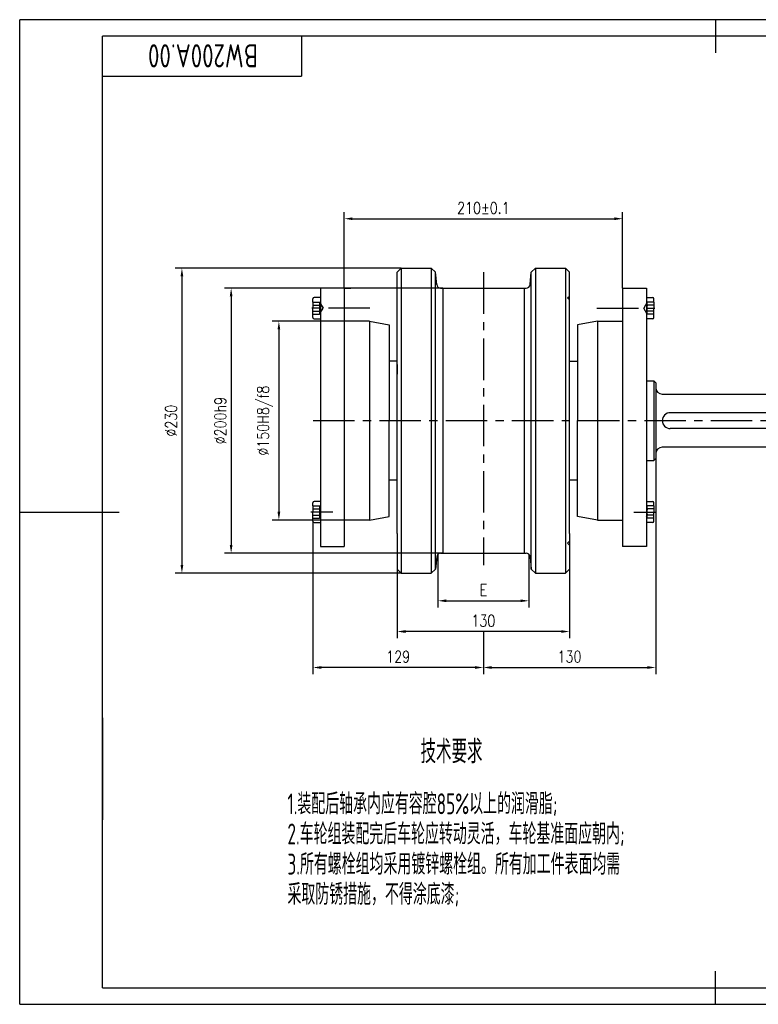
# Model space of a CAD drawing. Header units: millimetres. Extents: x -62 to 988, y -12 to 730.
# Tile 1 of 8: x -62 to 495, y -12 to 730. Entities that reach past the tile are written whole.
import ezdxf
from ezdxf.enums import TextEntityAlignment as Align

# ---------------------------------------------------------------- set-up
doc = ezdxf.new("R2010")
doc.units = ezdxf.units.MM
doc.header["$LTSCALE"] = 25
for name, pattern in [('CENTER', [2, 1.25, -0.25, 0.25, -0.25]), ('DASHED', [0.75, 0.5, -0.25]), ('PHANTOM', [2.5, 1.25, -0.25, 0.25, -0.25, 0.25, -0.25])]:
    doc.linetypes.add(name, pattern=pattern)
for name, color, linetype in [('1轮廓实线层', 7, 'Continuous'), ('2细线层', 4, 'Continuous'), ('3中心线层', 1, 'CENTER'), ('4虚线层', 6, 'DASHED'), ('6文字层', 3, 'Continuous'), ('7标注层', 4, 'Continuous'), ('9双点划线层', 62, 'PHANTOM'), ('图框层', 7, 'Continuous')]:
    doc.layers.add(name, color=color, linetype=linetype)
doc.styles.add('PC_TEXTSTYLE', font='isocp.shx', dxfattribs={"width": 0.8, "bigfont": 'hzfs.shx'})
doc.styles.add('TH_GBDIM', font='romans.shx', dxfattribs={"width": 0.8, "bigfont": 'gbcbig.shx'})
doc.dimstyles.new('TH_GBDIM', dxfattribs={"dimscale": 2.5, "dimtxt": 3.5, "dimasz": 2.5, "dimexe": 2, "dimexo": 0, "dimgap": 1.5, "dimtad": 1, "dimdsep": 46, "dimtxsty": 'TH_GBDIM', "dimcen": 2.5, "dimclrd": 130, "dimclre": 130, "dimclrt": 3, "dimadec": 0, "dimazin": 2, "dimtfac": 0.714286, "dimtmove": 0, "dimatfit": 3, "dimfxl": 1, "dimtzin": 0, "dimlwd": -1, "dimlwe": -1, "dimarcsym": 0})

# ---------------------------------------------------------------- blocks, each defined once
blk = doc.blocks.new('*D8')
at = {"color": 130}
for p, q in [((253.06, 326.84), (253.06, 286.8)), ((321.61, 326.84), (321.61, 286.8)), ((259.31, 291.8), (315.36, 291.8))]:
    blk.add_line(p, q, dxfattribs=at)
for points in [[(259.31, 292.84), (259.31, 290.76), (253.06, 291.8)], [(315.36, 292.84), (315.36, 290.76), (321.61, 291.8)]]:
    blk.add_solid(points, dxfattribs=at)
at = {"layer": 'Defpoints', "color": 0}
for p in [(253.06, 326.84), (321.61, 326.84), (321.61, 291.8)]:
    blk.add_point(p, dxfattribs=at)
at = {"color": 3, "insert": (287.33, 299.93), "char_height": 8.75, "attachment_point": 5, "style": 'TH_GBDIM'}
blk.add_mtext('{E}{}{}', dxfattribs=at)
blk = doc.blocks.new('*D5')
at = {"color": 130}
for p, q in [((183.18, 502.63), (128.05, 502.63)), ((133.05, 496.38), (133.05, 358.88)), ((183.18, 352.63), (128.05, 352.63))]:
    blk.add_line(p, q, dxfattribs=at)
for points in [[(132.01, 496.38), (134.09, 496.38), (133.05, 502.63)], [(132.01, 358.88), (134.09, 358.88), (133.05, 352.63)]]:
    blk.add_solid(points, dxfattribs=at)
at = {"layer": 'Defpoints', "color": 0}
for p in [(183.18, 502.63), (133.05, 352.63), (183.18, 352.63)]:
    blk.add_point(p, dxfattribs=at)
at = {"color": 3, "insert": (122.63, 427.63), "char_height": 8.75, "attachment_point": 5, "rotation": 90, "style": 'TH_GBDIM'}
blk.add_mtext('{%%c150}{}{H8/f8}', dxfattribs=at)
blk = doc.blocks.new('*D6')
at = {"color": 130}
for p, q in [((256.66, 527.63), (92.03, 527.63)), ((97.03, 521.38), (97.03, 333.88)), ((256.66, 327.63), (92.03, 327.63))]:
    blk.add_line(p, q, dxfattribs=at)
for points in [[(95.99, 521.38), (98.07, 521.38), (97.03, 527.63)], [(95.99, 333.88), (98.07, 333.88), (97.03, 327.63)]]:
    blk.add_solid(points, dxfattribs=at)
at = {"layer": 'Defpoints', "color": 0}
for p in [(256.66, 527.63), (97.03, 327.63), (256.66, 327.63)]:
    blk.add_point(p, dxfattribs=at)
at = {"color": 3, "insert": (88.91, 427.63), "char_height": 8.75, "attachment_point": 5, "rotation": 90, "style": 'TH_GBDIM'}
blk.add_mtext('{%%c200}{}{h9}', dxfattribs=at)
blk = doc.blocks.new('*D7')
at = {"color": 130}
for p, q in [((225.33, 542.63), (54.88, 542.63)), ((59.88, 536.38), (59.88, 318.88)), ((225.07, 312.63), (54.88, 312.63))]:
    blk.add_line(p, q, dxfattribs=at)
for points in [[(58.84, 536.38), (60.92, 536.38), (59.88, 542.63)], [(58.84, 318.88), (60.92, 318.88), (59.88, 312.63)]]:
    blk.add_solid(points, dxfattribs=at)
at = {"layer": 'Defpoints', "color": 0}
for p in [(225.33, 542.63), (59.88, 312.63), (225.07, 312.63)]:
    blk.add_point(p, dxfattribs=at)
at = {"color": 3, "insert": (51.75, 427.63), "char_height": 8.75, "attachment_point": 5, "rotation": 90, "style": 'TH_GBDIM'}
blk.add_mtext('%%c230{}{}', dxfattribs=at)
blk = doc.blocks.new('*D9')
at = {"color": 130}
for p, q in [((182.33, 527.63), (182.33, 584.91)), ((188.58, 579.91), (386.08, 579.91)), ((392.33, 527.63), (392.33, 584.91))]:
    blk.add_line(p, q, dxfattribs=at)
for points in [[(188.58, 580.95), (188.58, 578.87), (182.33, 579.91)], [(386.08, 580.95), (386.08, 578.87), (392.33, 579.91)]]:
    blk.add_solid(points, dxfattribs=at)
at = {"layer": 'Defpoints', "color": 0}
for p in [(392.33, 579.91), (182.33, 527.63), (392.33, 527.63)]:
    blk.add_point(p, dxfattribs=at)
at = {"color": 3, "insert": (287.33, 588.03), "char_height": 8.75, "attachment_point": 5, "style": 'TH_GBDIM'}
blk.add_mtext('{210}{}{%%p0.1}', dxfattribs=at)
blk = doc.blocks.new('*D13')
at = {"color": 130}
for p, q in [((158.73, 351.74), (158.73, 236.48)), ((287.33, 268.62), (287.33, 236.48)), ((281.08, 241.48), (164.98, 241.48))]:
    blk.add_line(p, q, dxfattribs=at)
for points in [[(164.98, 242.52), (164.98, 240.44), (158.73, 241.48)], [(281.08, 242.52), (281.08, 240.44), (287.33, 241.48)]]:
    blk.add_solid(points, dxfattribs=at)
at = {"layer": 'Defpoints', "color": 0}
for p in [(158.73, 351.74), (287.33, 268.62), (158.73, 241.48)]:
    blk.add_point(p, dxfattribs=at)
at = {"color": 3, "insert": (223.03, 249.61), "char_height": 8.75, "attachment_point": 5, "style": 'TH_GBDIM'}
blk.add_mtext('{129}{}{}', dxfattribs=at)
blk = doc.blocks.new('*D14')
at = {"color": 130}
for p, q in [((417.33, 399.13), (417.33, 236.48)), ((287.33, 268.62), (287.33, 236.48)), ((293.58, 241.48), (411.08, 241.48))]:
    blk.add_line(p, q, dxfattribs=at)
for points in [[(293.58, 242.52), (293.58, 240.44), (287.33, 241.48)], [(411.08, 242.52), (411.08, 240.44), (417.33, 241.48)]]:
    blk.add_solid(points, dxfattribs=at)
at = {"layer": 'Defpoints', "color": 0}
for p in [(417.33, 399.13), (287.33, 268.62), (417.33, 241.48)]:
    blk.add_point(p, dxfattribs=at)
at = {"color": 3, "insert": (352.33, 249.61), "char_height": 8.75, "attachment_point": 5, "style": 'TH_GBDIM'}
blk.add_mtext('130', dxfattribs=at)
blk = doc.blocks.new('*D16')
at = {"layer": '7标注层', "color": 130}
for p, q in [((222.33, 315.63), (222.33, 263.62)), ((352.33, 315.63), (352.33, 263.62)), ((346.08, 268.62), (228.58, 268.62))]:
    blk.add_line(p, q, dxfattribs=at)
for points in [[(228.58, 269.66), (228.58, 267.58), (222.33, 268.62)], [(346.08, 269.66), (346.08, 267.58), (352.33, 268.62)]]:
    blk.add_solid(points, dxfattribs=at)
at = {"layer": 'Defpoints', "color": 0}
for p in [(222.33, 315.63), (352.33, 315.63), (222.33, 268.62)]:
    blk.add_point(p, dxfattribs=at)
at = {"layer": '7标注层', "color": 3, "insert": (287.33, 276.74), "char_height": 8.75, "attachment_point": 5, "style": 'TH_GBDIM'}
blk.add_mtext('130', dxfattribs=at)
blk = doc.blocks.new('PC_TYDH_BLOCK')
at = {"layer": '2细线层', "linetype": 'Continuous'}
for p in [(60, 0), (0, -12)]:
    blk.add_line(p, (60, -12), dxfattribs=at)
at = {"layer": '6文字层', "style": 'PC_TEXTSTYLE', "width": 1.815486}
blk.add_attdef('图样代号', text='', height=7, rotation=180, dxfattribs=at).set_placement((58.24, -2.4), (2.35, -2.4), align=Align.FIT)

msp = doc.modelspace()

# ---------------------------------------------------------------- linework, layer by layer
for p, q in [((225.334, 542.631), (222.334, 539.631)), ((225.334, 542.631), (248.019, 542.669)), ((225.334, 542.631), (225.334, 312.631)), ((248.019, 542.669), (251.28, 539.68)), ((248.06, 542.631), (248.06, 312.631)), ((326.647, 542.631), (323.385, 539.642)), ((326.647, 542.631), (349.334, 542.631)), ((326.65, 542.593), (326.65, 312.593)), ((349.334, 542.631), (352.334, 539.631)), ((349.334, 542.631), (349.334, 312.631)), ((222.334, 427.631), (222.334, 539.631)), ((252.095, 530.369), (251.28, 539.68)), ((251.283, 315.619), (251.28, 539.68)), ((322.574, 530.369), (323.385, 539.642)), ((323.388, 315.581), (323.385, 539.642)), ((352.334, 427.631), (352.334, 539.631)), ((182.334, 527.631), (164.334, 527.631)), ((164.334, 527.631), (164.334, 520.501)), ((182.334, 527.631), (182.334, 332.631)), ((255.083, 527.631), (319.585, 527.631)), ((256.66, 527.631), (256.66, 327.631)), ((318.009, 527.631), (318.009, 327.631)), ((392.334, 527.631), (410.334, 527.631)), ((392.334, 527.631), (392.334, 332.631)), ((410.334, 527.631), (410.334, 427.631)), ((164.334, 520.501), (164.334, 332.631)), ((201.334, 502.631), (182.334, 502.631)), ((201.334, 502.631), (216.334, 499.986)), ((201.334, 502.631), (201.334, 352.631)), ((216.334, 499.986), (216.334, 427.631)), ((373.334, 502.631), (358.334, 499.986)), ((358.334, 499.986), (358.334, 427.631)), ((373.334, 502.631), (392.334, 502.631)), ((373.334, 502.631), (373.334, 352.631)), ((222.334, 472.381), (216.334, 472.381)), ((222.334, 469.881), (222.334, 462.631)), ((352.334, 472.381), (358.334, 472.381)), ((410.334, 457.631), (415.834, 457.631)), ((417.334, 456.131), (415.834, 457.631)), ((415.834, 457.631), (415.834, 397.631)), ((417.334, 456.131), (417.334, 399.131)), ((417.334, 452.631), (417.334, 402.631)), ((216.334, 355.276), (216.334, 427.631)), ((222.334, 342.631), (222.334, 427.631)), ((352.334, 342.631), (352.334, 427.631)), ((358.334, 355.276), (358.334, 427.631)), ((410.334, 427.631), (410.334, 332.631)), ((410.334, 397.631), (415.834, 397.631)), ((417.334, 399.131), (415.834, 397.631)), ((222.334, 385.381), (222.334, 392.631)), ((222.334, 382.881), (216.334, 382.881)), ((358.334, 382.881), (352.334, 382.881)), ((201.334, 352.631), (182.334, 352.631)), ((201.334, 352.631), (216.334, 355.276)), ((373.334, 352.631), (358.334, 355.276)), ((373.334, 352.631), (392.334, 352.631)), ((222.334, 342.631), (222.334, 315.631)), ((352.334, 342.631), (352.334, 315.631)), ((164.334, 332.661), (182.334, 332.661)), ((255.083, 327.631), (319.585, 327.631)), ((410.334, 332.661), (392.334, 332.661)), ((252.095, 324.892), (251.28, 315.581)), ((322.574, 324.892), (323.388, 315.581)), ((225.334, 312.631), (222.334, 315.631)), ((225.334, 312.631), (248.06, 312.631)), ((248.06, 312.631), (251.28, 315.581)), ((326.65, 312.593), (323.388, 315.581)), ((326.65, 312.593), (349.334, 312.631)), ((349.334, 312.631), (352.334, 315.631)), ((349.334, 312.631), (352.334, 315.631)), ((0, 203.407), (0, 126.571)), ((0, 0), (792.447, 0))]:
    msp.add_line(p, q)
for centre, radius, start, end in [((255.083, 530.631), 3, 185, 270), ((319.585, 530.631), 3, 270, 355), ((422.334, 452.631), 5, 180, 270), ((428.334, 427.631), 6, 90, 270), ((255.083, 324.631), 3, 90, 175), ((319.585, 324.631), 3, 5, 90)]:
    msp.add_arc(centre, radius, start, end)
at = {"layer": '1轮廓实线层'}
for p, q in [((462.5, 730), (462.5, 705)), ((164.334, 520.501), (159.734, 520.501)), ((410.334, 520.501), (414.934, 520.501)), ((158.734, 517.076), (158.734, 519.501)), ((158.734, 517.076), (158.734, 512.501)), ((158.734, 505.501), (158.734, 512.501)), ((415.934, 517.076), (415.934, 519.501)), ((415.934, 517.076), (415.934, 512.501)), ((415.934, 505.501), (415.934, 512.501)), ((159.734, 504.501), (164.334, 504.501)), ((414.934, 504.501), (410.334, 504.501)), ((422.334, 447.631), (554.834, 447.631)), ((556.334, 433.631), (428.334, 433.631)), ((556.334, 421.631), (428.334, 421.631)), ((554.834, 407.631), (422.334, 407.631)), ((158.734, 363.316), (158.734, 365.741)), ((164.334, 366.741), (159.734, 366.741)), ((410.334, 366.741), (414.934, 366.741)), ((415.934, 363.316), (415.934, 365.741)), ((-62.5, 358.75), (12.5, 358.75)), ((158.734, 363.316), (158.734, 358.741)), ((158.734, 351.741), (158.734, 358.741)), ((415.934, 363.316), (415.934, 358.741)), ((415.934, 351.741), (415.934, 358.741)), ((159.734, 350.741), (164.334, 350.741)), ((414.934, 350.741), (410.334, 350.741)), ((462.5, -12.5), (462.5, 12.5))]:
    msp.add_line(p, q, dxfattribs=at)
for centre, radius, start, end in [((159.734, 519.501), 1, 90, 180), ((414.934, 519.501), 1, 0, 90), ((159.734, 505.501), 1, 180, 270), ((414.934, 505.501), 1, 270, 0), ((422.334, 402.631), 5, 90, 180), ((159.734, 365.741), 1, 90, 180), ((414.934, 365.741), 1, 0, 90), ((159.734, 351.741), 1, 180, 270), ((414.934, 351.741), 1, 270, 0)]:
    msp.add_arc(centre, radius, start, end, dxfattribs=at)
at = {"layer": '2细线层'}
for p, q in [((-62.5, -12.5), (-62.5, 730)), ((987.5, 730), (-62.5, 730)), ((-62.5, -12.5), (987.5, -12.5))]:
    msp.add_line(p, q, dxfattribs=at)
at = {"layer": '3中心线层'}
for p, q in [((287.334, 539.526), (287.334, 318.676)), ((201.672, 512.501), (157.221, 512.501)), ((372.997, 512.501), (417.447, 512.501)), ((158.898, 427.631), (560.959, 427.631)), ((173.876, 358.741), (157.221, 358.741)), ((400.793, 358.741), (417.447, 358.741))]:
    msp.add_line(p, q, dxfattribs=at)
at = {"layer": '4虚线层'}
for p, q in [((350.834, 520.131), (352.334, 521.631)), ((350.834, 520.131), (352.334, 518.631)), ((158.734, 517.076), (163.734, 517.076)), ((158.734, 514.788), (163.734, 514.788)), ((163.734, 517.076), (166.376, 512.501)), ((163.734, 507.926), (166.376, 512.501)), ((410.934, 517.076), (408.293, 512.501)), ((410.934, 507.926), (408.293, 512.501)), ((415.934, 517.076), (410.934, 517.076)), ((415.934, 514.788), (410.934, 514.788)), ((158.734, 510.213), (163.734, 510.213)), ((158.734, 507.926), (163.734, 507.926)), ((415.934, 510.213), (410.934, 510.213)), ((415.934, 507.926), (410.934, 507.926)), ((158.734, 363.316), (163.734, 363.316)), ((158.734, 361.028), (163.734, 361.028)), ((158.734, 356.453), (163.734, 356.453)), ((163.734, 363.316), (164.334, 362.276)), ((410.934, 363.316), (410.334, 362.276)), ((415.934, 363.316), (410.934, 363.316)), ((415.934, 361.028), (410.934, 361.028)), ((415.934, 356.453), (410.934, 356.453)), ((158.734, 354.166), (163.734, 354.166)), ((163.734, 354.166), (164.334, 355.205)), ((410.934, 354.166), (410.334, 355.205)), ((415.934, 354.166), (410.934, 354.166)), ((350.834, 335.131), (352.334, 336.631)), ((350.834, 335.131), (352.334, 336.631)), ((350.834, 335.131), (352.334, 333.631)), ((350.834, 335.131), (352.334, 333.631))]:
    msp.add_line(p, q, dxfattribs=at)
for centre, radius, start, end in [((161.753, 515.932), 2.288, 330, 30), ((156.54, 512.501), 7.549, 342.360299, 17.639701), ((418.128, 512.501), 7.549, 162.360299, 197.639701), ((412.915, 515.932), 2.288, 150, 210), ((161.753, 509.069), 2.288, 330, 30), ((412.915, 509.069), 2.288, 150, 210), ((161.753, 362.172), 2.288, 330, 30), ((156.54, 358.741), 7.549, 342.360299, 17.639701), ((161.753, 355.309), 2.288, 330, 30), ((418.128, 358.741), 7.549, 162.360299, 197.639701), ((412.915, 362.172), 2.288, 150, 210), ((412.915, 355.309), 2.288, 150, 210)]:
    msp.add_arc(centre, radius, start, end, dxfattribs=at)
at = {"layer": '9双点划线层'}
for q in [(182.334, 502.631), (187.334, 527.631)]:
    msp.add_line((182.334, 527.631), q, dxfattribs=at)
at = {"layer": '图框层'}
for p, q in [((0, 0), (0, 717.5)), ((975, 717.5), (0, 717.5)), ((0, 0), (975, 0))]:
    msp.add_line(p, q, dxfattribs=at)

# ---------------------------------------------------------------- block references
ref = msp.add_blockref('PC_TYDH_BLOCK', (0, 717.5), dxfattribs=dict(at, xscale=2.5, yscale=2.5, zscale=2.5))
ref.add_attrib('图样代号', 'BW200A.00', dxfattribs={"layer": '6文字层', "height": 17.5, "rotation": 180, "style": 'PC_TEXTSTYLE', "width": 0.8}).set_placement((75.732, 711.492), align=Align.CENTER)

# ---------------------------------------------------------------- texts
at = {"layer": '6文字层', "style": 'PC_TEXTSTYLE', "width": 0.667}
msp.add_text('技术要求', height=17.5, dxfattribs=at).set_placement((263.309, 186.818), align=Align.TOP_CENTER)
for s, p in [('1.装配后轴承内应有容腔85%以上的润滑脂;', (139.513, 146.568)), ('2.车轮组装配完后车轮应转动灵活，车轮基准面应朝内;', (139.513, 123.818)), ('3.所有螺栓组均采用镀锌螺栓组。所有加工件表面均需', (139.513, 101.068)), ('采取防锈措施，不得涂底漆;', (139.513, 78.318))]:
    msp.add_text(s, height=15.75, dxfattribs=at).set_placement(p, align=Align.TOP_LEFT)

# ---------------------------------------------------------------- dimensions: what is measured, and where the dimension line sits
for base, p1, p2, text, override, picture, middle in [((392.334, 579.908), (182.334, 527.631), (392.334, 527.631), '{<>}{}{%%p0.1}', {"dimgap": 1.5, "dimtad": 1, "dimjust": 0, "dimdec": 2, "dimlfac": 1, "dimse1": 0, "dimse2": 0, "dimsd1": 0, "dimsd2": 0}, '*D9', (287.334, 588.033)), ((158.734, 241.482), (287.334, 268.618), (158.734, 351.741), '{<>}{}{}', {"dimgap": 1.5, "dimtad": 1, "dimjust": 0, "dimdec": 0, "dimlfac": 1, "dimse1": 0, "dimse2": 0, "dimsd1": 0, "dimsd2": 0}, '*D13', (223.034, 249.607)), ((321.612, 291.8), (253.057, 326.842), (321.612, 326.842), '{E}{}{}', {"dimgap": 1.5, "dimtad": 1, "dimjust": 0, "dimdec": 0, "dimlfac": 1, "dimse1": 0, "dimse2": 0, "dimsd1": 0, "dimsd2": 0}, '*D8', (287.334, 299.925))]:
    dim = msp.add_linear_dim(base=base, p1=p1, p2=p2, text=text, dimstyle='TH_GBDIM', override=override)
    dim.commit()
    dim.dimension.update_dxf_attribs({"geometry": picture, "text_midpoint": middle})
for base, p1, p2, text, picture, middle in [((59.878, 312.631), (225.334, 542.631), (225.071, 312.631), '%%c<>{}{}', '*D7', (51.753, 427.631)), ((97.031, 327.631), (256.66, 527.631), (256.66, 327.631), '{%%c<>}{}{h9}', '*D6', (88.906, 427.631)), ((133.05, 352.631), (183.177, 502.631), (183.177, 352.631), '{%%c<>}{}{H8/f8}', '*D5', (122.633, 427.631))]:
    dim = msp.add_linear_dim(base=base, p1=p1, p2=p2, angle=90, text=text, dimstyle='TH_GBDIM', override={"dimgap": 1.5, "dimtad": 1, "dimjust": 0, "dimdec": 1, "dimlfac": 1, "dimse1": 0, "dimse2": 0, "dimsd1": 0, "dimsd2": 0})
    dim.commit()
    dim.dimension.update_dxf_attribs({"geometry": picture, "text_midpoint": middle})
dim = msp.add_linear_dim(base=(417.334, 241.482), p1=(287.334, 268.618), p2=(417.334, 399.131), dimstyle='TH_GBDIM')
dim.commit()
dim.dimension.update_dxf_attribs({"geometry": '*D14', "text_midpoint": (352.334, 249.607)})
at = {"layer": '7标注层'}
dim = msp.add_linear_dim(base=(222.334, 268.618), p1=(352.334, 315.631), p2=(222.334, 315.631), dimstyle='TH_GBDIM', override={"dimexo": 0, "dimgap": 1.5, "dimtad": 1, "dimjust": 0, "dimdec": 0, "dimlfac": 1, "dimse1": 0, "dimse2": 0, "dimsd1": 0, "dimsd2": 0}, dxfattribs=at)
dim.commit()
dim.dimension.update_dxf_attribs({"geometry": '*D16', "text_midpoint": (287.334, 268.618), "dimtype": 160})

doc.saveas('drawing.dxf')
